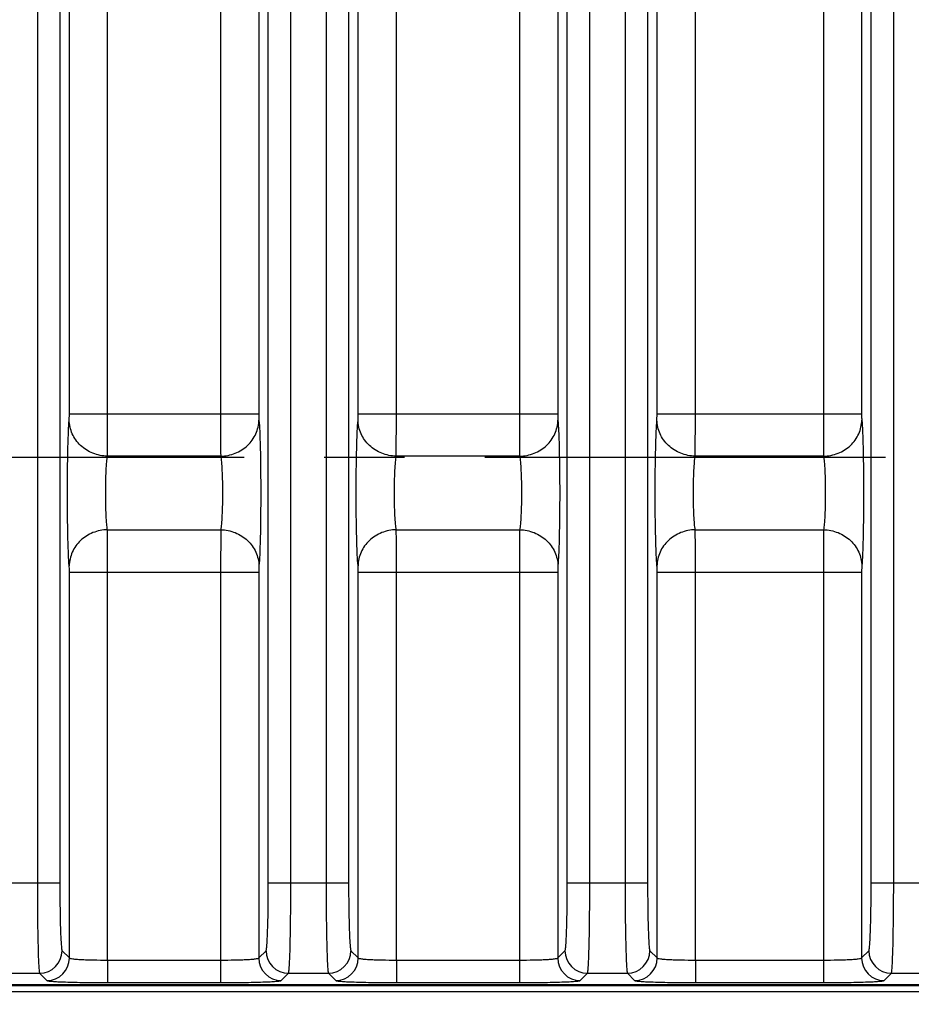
# Model space of a CAD drawing. Header units: inches. Extents: x 0 to 34, y 0 to 22.
# Tile 113 of 179: x 21.7 to 23.3, y 3 to 4.8. Entities that reach past the tile are written whole.
import ezdxf

# ---------------------------------------------------------------- set-up
doc = ezdxf.new("R2010")
doc.units = ezdxf.units.IN
doc.header["$LTSCALE"] = 1.87
doc.header["$MEASUREMENT"] = 0
doc.linetypes.add('CENTER', pattern=[0.6, 0.375, -0.075, 0.075, -0.075])
doc.layers.get('0').update_dxf_attribs({"linetype": 'CONTINUOUS'})
doc.layers.add('02___PRT_ALL_AXES', color=7, linetype='CONTINUOUS')
doc.layers.add('DIMENSIONS', color=7, linetype='CONTINUOUS')
doc.styles.get("Standard").update_dxf_attribs({"font": 'txt', "width": 0.8})
doc.dimstyles.new('DIMSTYLE_1', dxfattribs={"dimtxt": 0.125, "dimasz": 0.18, "dimexe": 0.125, "dimexo": 0.0625, "dimgap": 0.0625, "dimtad": 0, "dimtih": 1, "dimtoh": 1, "dimzin": 4, "dimdsep": 46, "dimtxsty": 'STANDARD', "dimblk": '_FILLED', "dimblk1": '_FILLED', "dimblk2": '_FILLED', "dimcen": 0.09, "dimadec": 0, "dimazin": 0, "dimtp": 0.001, "dimtm": 0.001, "dimtfac": 1, "dimtofl": 0, "dimtmove": 0, "dimatfit": 3, "dimldrblk": '_FILLED', "dimfxl": 1, "dimtolj": 1, "dimtzin": 4, "dimarcsym": 0})
doc.dimstyles.new('DIMSTYLE_2', dxfattribs={"dimtxt": 0.125, "dimasz": 0.18, "dimexe": 0.125, "dimexo": 0.0625, "dimgap": 0.0625, "dimtad": 0, "dimtih": 1, "dimtoh": 1, "dimzin": 4, "dimdsep": 46, "dimtxsty": 'STANDARD', "dimblk": '_FILLED', "dimblk1": '_FILLED', "dimblk2": '_FILLED', "dimcen": 0.09, "dimadec": 0, "dimazin": 0, "dimtp": 0.01, "dimtm": 0.01, "dimtfac": 1, "dimtofl": 0, "dimtmove": 0, "dimatfit": 3, "dimldrblk": '_FILLED', "dimfxl": 1, "dimtolj": 1, "dimtzin": 4, "dimarcsym": 0})

# ---------------------------------------------------------------- blocks, each defined once
blk = doc.blocks.new('_FILLED')
at = {"color": 0, "linetype": 'BYBLOCK'}
blk.add_solid([(0, 0), (-1, 0.1736), (-1, -0.1736)], dxfattribs=at)
blk = doc.blocks.new('*D16')
at = {"layer": 'DIMENSIONS', "color": 2, "linetype": 'CONTINUOUS'}
for p, q in [((11.5917, 3.1814), (11.5917, 1.4292)), ((24.4758, 3.0917), (24.4758, 1.4292)), ((11.5917, 1.5542), (17.3088, 1.5542)), ((24.4758, 1.5542), (18.7588, 1.5542))]:
    blk.add_line(p, q, dxfattribs=at)
at = {"layer": 'DIMENSIONS', "color": 2, "linetype": 'CONTINUOUS', "xscale": 0.18, "yscale": 0.18, "zscale": 0.18, "rotation": 180}
blk.add_blockref('_FILLED', (11.5917, 1.5542), dxfattribs=at)
at = {"layer": 'DIMENSIONS', "color": 2, "linetype": 'CONTINUOUS', "xscale": 0.18, "yscale": 0.18, "zscale": 0.18}
blk.add_blockref('_FILLED', (24.4758, 1.5542), dxfattribs=at)
at = {"layer": 'DIMENSIONS', "color": 2, "linetype": 'CONTINUOUS', "insert": (18.0338, 1.6167), "char_height": 0.125, "width": 1.325, "attachment_point": 2, "line_spacing_factor": 0.9}
blk.add_mtext('12.88{\\Ftxt.shx;\\W1.000000;\\H0.125000; }[327.3]', dxfattribs=at)
blk = doc.blocks.new('*D17')
at = {"layer": 'DIMENSIONS', "color": 2, "linetype": 'CONTINUOUS'}
for p, q in [((11.5297, 4.5652), (11.5297, 0.6792)), ((24.4758, 3.0917), (24.4758, 0.6792)), ((11.5297, 0.8042), (17.2778, 0.8042)), ((24.4758, 0.8042), (18.7278, 0.8042))]:
    blk.add_line(p, q, dxfattribs=at)
at = {"layer": 'DIMENSIONS', "color": 2, "linetype": 'CONTINUOUS', "xscale": 0.18, "yscale": 0.18, "zscale": 0.18, "rotation": 180}
blk.add_blockref('_FILLED', (11.5297, 0.8042), dxfattribs=at)
at = {"layer": 'DIMENSIONS', "color": 2, "linetype": 'CONTINUOUS', "xscale": 0.18, "yscale": 0.18, "zscale": 0.18}
blk.add_blockref('_FILLED', (24.4758, 0.8042), dxfattribs=at)
at = {"layer": 'DIMENSIONS', "color": 2, "linetype": 'CONTINUOUS', "insert": (18.0028, 0.8667), "char_height": 0.125, "width": 1.325, "attachment_point": 2, "line_spacing_factor": 0.9}
blk.add_mtext('12.95{\\Ftxt.shx;\\W1.000000;\\H0.125000; }[328.8]', dxfattribs=at)
blk = doc.blocks.new('*D18')
at = {"layer": 'DIMENSIONS', "color": 6, "linetype": 'CONTINUOUS'}
for p, q in [((19.1654, 3.6359), (19.1654, 2.1792)), ((23.8898, 3.6359), (23.8898, 2.1792)), ((19.1654, 2.3042), (20.9526, 2.3042)), ((23.8898, 2.3042), (22.1026, 2.3042))]:
    blk.add_line(p, q, dxfattribs=at)
at = {"layer": 'DIMENSIONS', "color": 6, "linetype": 'CONTINUOUS', "xscale": 0.18, "yscale": 0.18, "zscale": 0.18, "rotation": 180}
blk.add_blockref('_FILLED', (19.1654, 2.3042), dxfattribs=at)
at = {"layer": 'DIMENSIONS', "color": 6, "linetype": 'CONTINUOUS', "xscale": 0.18, "yscale": 0.18, "zscale": 0.18}
blk.add_blockref('_FILLED', (23.8898, 2.3042), dxfattribs=at)
at = {"layer": 'DIMENSIONS', "color": 6, "linetype": 'CONTINUOUS', "insert": (21.5276, 2.3667), "char_height": 0.125, "width": 1.025, "attachment_point": 2, "line_spacing_factor": 0.9}
blk.add_mtext('4.72{\\Ftxt.shx;\\W1.000000;\\H0.125000; }[120]', dxfattribs=at)
blk = doc.blocks.new('*D29')
at = {"layer": 'DIMENSIONS', "color": 2, "linetype": 'CONTINUOUS'}
for p, q in [((19.1654, 3.6359), (19.1654, 2.1792)), ((23.8898, 3.6359), (23.8898, 2.1792)), ((19.1654, 2.3042), (20.9526, 2.3042)), ((23.8898, 2.3042), (22.1026, 2.3042))]:
    blk.add_line(p, q, dxfattribs=at)
at = {"layer": 'DIMENSIONS', "color": 2, "linetype": 'CONTINUOUS', "xscale": 0.18, "yscale": 0.18, "zscale": 0.18, "rotation": 180}
blk.add_blockref('_FILLED', (19.1654, 2.3042), dxfattribs=at)
at = {"layer": 'DIMENSIONS', "color": 2, "linetype": 'CONTINUOUS', "xscale": 0.18, "yscale": 0.18, "zscale": 0.18}
blk.add_blockref('_FILLED', (23.8898, 2.3042), dxfattribs=at)
at = {"layer": 'DIMENSIONS', "color": 2, "linetype": 'CONTINUOUS', "insert": (21.5276, 2.3667), "char_height": 0.125, "width": 1.025, "attachment_point": 2, "line_spacing_factor": 0.9}
blk.add_mtext('4.72{\\Ftxt.shx;\\W1.000000;\\H0.125000; }[120]', dxfattribs=at)

msp = doc.modelspace()

# ---------------------------------------------------------------- linework, layer by layer
at = {"color": 7, "linetype": 'CONTINUOUS'}
for p, q in [((21.749, 6.3336), (21.749, 3.2438)), ((21.7883, 6.3336), (21.7883, 3.2438)), ((22.6759, 3.2438), (22.6759, 6.3336)), ((22.7153, 3.2438), (22.7153, 6.3336)), ((22.777, 6.3336), (22.777, 3.2438)), ((22.8164, 6.3336), (22.8164, 3.2438)), ((23.2074, 3.2438), (23.2074, 6.3336)), ((23.2468, 3.2438), (23.2468, 6.3336)), ((22.153, 3.2438), (22.153, 5.702)), ((22.1923, 3.2438), (22.1923, 5.702)), ((22.2541, 5.702), (22.2541, 3.2438)), ((22.2934, 5.702), (22.2934, 3.2438)), ((21.805, 4.0649), (21.805, 5.5125)), ((21.8719, 4.0649), (21.8719, 5.5125)), ((22.0694, 5.5125), (22.0694, 4.0649)), ((22.1363, 5.5125), (22.1363, 4.0649)), ((22.3102, 4.0649), (22.3102, 5.5125)), ((22.3771, 4.0649), (22.3771, 5.5125)), ((22.5923, 5.5125), (22.5923, 4.0649)), ((22.6592, 5.5125), (22.6592, 4.0649)), ((22.8331, 4.0649), (22.8331, 5.5125)), ((22.9, 4.0649), (22.9, 5.5125)), ((23.1238, 5.5125), (23.1238, 4.0649)), ((23.1907, 5.5125), (23.1907, 4.0649)), ((21.8048, 4.0538), (21.805, 4.0649)), ((21.805, 4.0649), (22.1363, 4.0649)), ((21.8717, 3.9906), (21.8719, 4.0649)), ((22.3099, 4.0538), (22.3102, 4.0649)), ((22.3102, 4.0649), (22.6592, 4.0649)), ((22.3768, 3.9906), (22.3771, 4.0649)), ((22.8328, 4.0538), (22.8331, 4.0649)), ((22.8331, 4.0649), (23.1907, 4.0649)), ((22.8997, 3.9906), (22.9, 4.0649)), ((22.0697, 3.9906), (21.8717, 3.9906)), ((22.5926, 3.9906), (22.3768, 3.9906)), ((23.1241, 3.9906), (22.8997, 3.9906)), ((21.8717, 3.8619), (22.0697, 3.8619)), ((22.0697, 3.8619), (22.0694, 3.7875)), ((22.3768, 3.8619), (22.5926, 3.8619)), ((22.5926, 3.8619), (22.5923, 3.7875)), ((22.8997, 3.8619), (23.1241, 3.8619)), ((23.1241, 3.8619), (23.1238, 3.7875)), ((22.1365, 3.7987), (22.1363, 3.7875)), ((22.6595, 3.7987), (22.6592, 3.7875)), ((23.191, 3.7987), (23.1907, 3.7875)), ((21.805, 3.7875), (22.1363, 3.7875)), ((21.805, 3.1131), (21.805, 3.7875)), ((21.8719, 3.1095), (21.8719, 3.7875)), ((22.0694, 3.7875), (22.0694, 3.1095)), ((22.1363, 3.7875), (22.1363, 3.1131)), ((22.3102, 3.7875), (22.6592, 3.7875)), ((22.3102, 3.1131), (22.3102, 3.7875)), ((22.3771, 3.1095), (22.3771, 3.7875)), ((22.5923, 3.7875), (22.5923, 3.1095)), ((22.6592, 3.7875), (22.6592, 3.1131)), ((22.8331, 3.7875), (23.1907, 3.7875)), ((22.8331, 3.1131), (22.8331, 3.7875)), ((22.9, 3.1095), (22.9, 3.7875)), ((23.1238, 3.7875), (23.1238, 3.1095)), ((23.1907, 3.7875), (23.1907, 3.1131)), ((21.7883, 3.2438), (21.6479, 3.2438)), ((22.2934, 3.2438), (22.153, 3.2438)), ((22.8164, 3.2438), (22.6759, 3.2438)), ((23.3479, 3.2438), (23.2074, 3.2438)), ((21.7923, 3.1258), (21.805, 3.1131)), ((22.1363, 3.1131), (22.149, 3.1258)), ((22.2974, 3.1258), (22.3102, 3.1131)), ((22.6592, 3.1131), (22.6719, 3.1258)), ((22.8203, 3.1258), (22.8331, 3.1131)), ((23.1907, 3.1131), (23.2034, 3.1258)), ((21.8719, 3.1095), (22.0694, 3.1095)), ((21.8719, 3.1095), (21.8719, 3.0701)), ((22.0694, 3.1095), (22.0694, 3.0701)), ((22.3771, 3.1095), (22.5923, 3.1095)), ((22.3771, 3.1095), (22.3771, 3.0701)), ((22.5923, 3.1095), (22.5923, 3.0701)), ((22.9, 3.1095), (23.1238, 3.1095)), ((22.9, 3.1095), (22.9, 3.0701)), ((23.1238, 3.1095), (23.1238, 3.0701)), ((21.6832, 3.0864), (21.753, 3.0864)), ((21.753, 3.0864), (21.7657, 3.0737)), ((22.1756, 3.0737), (22.1884, 3.0864)), ((22.1884, 3.0864), (22.2581, 3.0864)), ((22.2581, 3.0864), (22.2708, 3.0737)), ((22.6985, 3.0737), (22.7113, 3.0864)), ((22.7113, 3.0864), (22.781, 3.0864)), ((22.781, 3.0864), (22.7937, 3.0737)), ((23.23, 3.0737), (23.2428, 3.0864)), ((23.2428, 3.0864), (23.3125, 3.0864)), ((12.6877, 3.0666), (24.3657, 3.0666)), ((15.5528, 3.065), (24.365, 3.065)), ((21.8719, 3.0701), (22.0694, 3.0701)), ((22.3771, 3.0701), (22.5923, 3.0701)), ((22.9, 3.0701), (23.1238, 3.0701)), ((24.3758, 3.0542), (15.553, 3.0542))]:
    msp.add_line(p, q, dxfattribs=at)
for centre, start, end in [((21.7529, 3.1259), 270.0842, 359.9158), ((22.1884, 3.1259), 180.0842, 269.9158), ((22.258, 3.1259), 270.0842, 359.9158), ((22.7113, 3.1259), 180.0842, 269.9158), ((22.7809, 3.1259), 270.0842, 359.9158), ((23.2428, 3.1259), 180.0842, 269.9158), ((21.7656, 3.1131), 270.0842, 359.9158), ((22.1757, 3.1131), 180.0842, 269.9158), ((22.2708, 3.1131), 270.0842, 359.9158), ((22.6986, 3.1131), 180.0842, 269.9158), ((22.7937, 3.1131), 270.0842, 359.9158), ((23.2301, 3.1131), 180.0842, 269.9158)]:
    msp.add_arc(centre, 0.0394, start, end, dxfattribs=at)
for points, knots in [([(22.0694, 4.0649), (22.0694, 4.057), (22.0694, 4.0322), (22.0694, 4.0074), (22.0697, 3.9906)], [0, 0, 0, 0, 0.321754, 1, 1, 1, 1]), ([(22.1363, 4.0649), (22.1363, 4.0637), (22.1363, 4.06), (22.1363, 4.0563), (22.1365, 4.0538)], [0, 0, 0, 0, 0.321679, 1, 1, 1, 1]), ([(22.5923, 4.0649), (22.5923, 4.057), (22.5923, 4.0322), (22.5923, 4.0074), (22.5926, 3.9906)], [0, 0, 0, 0, 0.321754, 1, 1, 1, 1]), ([(22.6592, 4.0649), (22.6592, 4.0637), (22.6592, 4.06), (22.6592, 4.0563), (22.6595, 4.0538)], [0, 0, 0, 0, 0.321679, 1, 1, 1, 1]), ([(23.1238, 4.0649), (23.1238, 4.057), (23.1238, 4.0322), (23.1238, 4.0074), (23.1241, 3.9906)], [0, 0, 0, 0, 0.321754, 1, 1, 1, 1]), ([(23.1907, 4.0649), (23.1907, 4.0637), (23.1907, 4.06), (23.1907, 4.0563), (23.191, 4.0538)], [0, 0, 0, 0, 0.321679, 1, 1, 1, 1]), ([(21.8048, 3.7987), (21.8041, 3.8052), (21.8033, 3.8216), (21.8019, 3.8642), (21.8014, 3.9262), (21.8019, 3.9883), (21.8033, 4.0308), (21.8041, 4.0473), (21.8048, 4.0538)], [0, 0, 0, 0, 0.076842, 0.193551, 0.5, 0.806448, 0.923156, 1, 1, 1, 1]), ([(21.8717, 3.9906), (21.863, 3.9907), (21.8457, 3.9941), (21.8236, 4.0081), (21.8086, 4.0289), (21.8049, 4.0456), (21.8048, 4.0538)], [0, 0, 0, 0, 0.256111, 0.509215, 0.756946, 1, 1, 1, 1]), ([(22.0697, 3.9906), (22.0783, 3.9907), (22.0956, 3.9941), (22.1177, 4.008), (22.1327, 4.0289), (22.1364, 4.0456), (22.1365, 4.0538)], [0, 0, 0, 0, 0.256111, 0.509215, 0.756946, 1, 1, 1, 1]), ([(22.1365, 4.0538), (22.1372, 4.0473), (22.1381, 4.0308), (22.1394, 3.9883), (22.1399, 3.9262), (22.1394, 3.8642), (22.1381, 3.8216), (22.1372, 3.8052), (22.1365, 3.7987)], [0, 0, 0, 0, 0.076843, 0.193553, 0.5, 0.806449, 0.923157, 1, 1, 1, 1]), ([(22.3099, 3.7987), (22.3092, 3.8052), (22.3084, 3.8216), (22.307, 3.8642), (22.3065, 3.9262), (22.307, 3.9883), (22.3084, 4.0308), (22.3092, 4.0473), (22.3099, 4.0538)], [0, 0, 0, 0, 0.076842, 0.193551, 0.5, 0.806448, 0.923156, 1, 1, 1, 1]), ([(22.3768, 3.9906), (22.3681, 3.9907), (22.3508, 3.9941), (22.3288, 4.0081), (22.3137, 4.0289), (22.31, 4.0456), (22.3099, 4.0538)], [0, 0, 0, 0, 0.256111, 0.509215, 0.756946, 1, 1, 1, 1]), ([(22.5926, 3.9906), (22.6012, 3.9907), (22.6185, 3.9941), (22.6406, 4.008), (22.6556, 4.0289), (22.6594, 4.0456), (22.6595, 4.0538)], [0, 0, 0, 0, 0.256111, 0.509215, 0.756946, 1, 1, 1, 1]), ([(22.6595, 4.0538), (22.6601, 4.0473), (22.661, 4.0308), (22.6623, 3.9883), (22.6628, 3.9262), (22.6623, 3.8642), (22.661, 3.8216), (22.6601, 3.8052), (22.6595, 3.7987)], [0, 0, 0, 0, 0.076843, 0.193553, 0.5, 0.806449, 0.923157, 1, 1, 1, 1]), ([(22.8328, 3.7987), (22.8322, 3.8052), (22.8313, 3.8216), (22.8299, 3.8642), (22.8294, 3.9262), (22.8299, 3.9883), (22.8313, 4.0308), (22.8322, 4.0473), (22.8328, 4.0538)], [0, 0, 0, 0, 0.076842, 0.193551, 0.5, 0.806448, 0.923156, 1, 1, 1, 1]), ([(22.8997, 3.9906), (22.8911, 3.9907), (22.8738, 3.9941), (22.8517, 4.0081), (22.8366, 4.0289), (22.8329, 4.0456), (22.8328, 4.0538)], [0, 0, 0, 0, 0.256111, 0.509215, 0.756946, 1, 1, 1, 1]), ([(23.1241, 3.9906), (23.1327, 3.9907), (23.15, 3.9941), (23.1721, 4.008), (23.1871, 4.0289), (23.1909, 4.0456), (23.191, 4.0538)], [0, 0, 0, 0, 0.256111, 0.509215, 0.756946, 1, 1, 1, 1]), ([(23.191, 4.0538), (23.1916, 4.0473), (23.1925, 4.0308), (23.1938, 3.9883), (23.1943, 3.9262), (23.1938, 3.8642), (23.1925, 3.8216), (23.1916, 3.8052), (23.191, 3.7987)], [0, 0, 0, 0, 0.076843, 0.193553, 0.5, 0.806449, 0.923157, 1, 1, 1, 1]), ([(21.8717, 3.8619), (21.871, 3.8651), (21.8702, 3.8734), (21.8688, 3.8949), (21.8683, 3.9262), (21.8688, 3.9576), (21.8702, 3.9791), (21.871, 3.9874), (21.8717, 3.9906)], [0, 0, 0, 0, 0.077139, 0.193817, 0.499992, 0.806172, 0.922853, 1, 1, 1, 1]), ([(22.0697, 3.9906), (22.0703, 3.9874), (22.0712, 3.9791), (22.0725, 3.9576), (22.073, 3.9262), (22.0725, 3.8949), (22.0712, 3.8734), (22.0703, 3.8651), (22.0697, 3.8619)], [0, 0, 0, 0, 0.077148, 0.193831, 0.500012, 0.806186, 0.922862, 1, 1, 1, 1]), ([(22.3768, 3.8619), (22.3761, 3.8651), (22.3753, 3.8734), (22.3739, 3.8949), (22.3734, 3.9262), (22.3739, 3.9576), (22.3753, 3.9791), (22.3761, 3.9874), (22.3768, 3.9906)], [0, 0, 0, 0, 0.077139, 0.193817, 0.499992, 0.806172, 0.922853, 1, 1, 1, 1]), ([(22.5926, 3.9906), (22.5932, 3.9874), (22.5941, 3.9791), (22.5955, 3.9576), (22.596, 3.9262), (22.5955, 3.8949), (22.5941, 3.8734), (22.5932, 3.8651), (22.5926, 3.8619)], [0, 0, 0, 0, 0.077148, 0.193831, 0.500012, 0.806186, 0.922862, 1, 1, 1, 1]), ([(22.8997, 3.8619), (22.8991, 3.8651), (22.8982, 3.8734), (22.8968, 3.8949), (22.8963, 3.9262), (22.8968, 3.9576), (22.8982, 3.9791), (22.8991, 3.9874), (22.8997, 3.9906)], [0, 0, 0, 0, 0.077139, 0.193817, 0.499992, 0.806172, 0.922853, 1, 1, 1, 1]), ([(23.1241, 3.9906), (23.1247, 3.9874), (23.1256, 3.9791), (23.127, 3.9576), (23.1274, 3.9262), (23.127, 3.8949), (23.1256, 3.8734), (23.1247, 3.8651), (23.1241, 3.8619)], [0, 0, 0, 0, 0.077148, 0.193831, 0.500012, 0.806186, 0.922862, 1, 1, 1, 1]), ([(21.8717, 3.8619), (21.863, 3.8618), (21.8457, 3.8584), (21.8236, 3.8444), (21.8086, 3.8236), (21.8049, 3.8069), (21.8048, 3.7987)], [0, 0, 0, 0, 0.256111, 0.509215, 0.756946, 1, 1, 1, 1]), ([(21.8719, 3.7875), (21.8719, 3.7955), (21.8719, 3.8203), (21.8719, 3.8451), (21.8717, 3.8619)], [0, 0, 0, 0, 0.321747, 1, 1, 1, 1]), ([(22.0697, 3.8619), (22.0783, 3.8618), (22.0956, 3.8584), (22.1177, 3.8444), (22.1327, 3.8236), (22.1364, 3.8069), (22.1365, 3.7987)], [0, 0, 0, 0, 0.256111, 0.509215, 0.756946, 1, 1, 1, 1]), ([(22.3768, 3.8619), (22.3681, 3.8618), (22.3508, 3.8584), (22.3288, 3.8444), (22.3137, 3.8236), (22.31, 3.8069), (22.3099, 3.7987)], [0, 0, 0, 0, 0.256111, 0.509215, 0.756946, 1, 1, 1, 1]), ([(22.3771, 3.7875), (22.3771, 3.7955), (22.377, 3.8203), (22.377, 3.8451), (22.3768, 3.8619)], [0, 0, 0, 0, 0.321747, 1, 1, 1, 1]), ([(22.5926, 3.8619), (22.6012, 3.8618), (22.6185, 3.8584), (22.6406, 3.8444), (22.6556, 3.8236), (22.6594, 3.8069), (22.6595, 3.7987)], [0, 0, 0, 0, 0.256111, 0.509215, 0.756946, 1, 1, 1, 1]), ([(22.8997, 3.8619), (22.8911, 3.8618), (22.8738, 3.8584), (22.8517, 3.8444), (22.8366, 3.8236), (22.8329, 3.8069), (22.8328, 3.7987)], [0, 0, 0, 0, 0.256111, 0.509215, 0.756946, 1, 1, 1, 1]), ([(22.9, 3.7875), (22.9, 3.7955), (22.8999, 3.8203), (22.9, 3.8451), (22.8997, 3.8619)], [0, 0, 0, 0, 0.321747, 1, 1, 1, 1]), ([(23.1241, 3.8619), (23.1327, 3.8618), (23.15, 3.8584), (23.1721, 3.8444), (23.1871, 3.8236), (23.1909, 3.8069), (23.191, 3.7987)], [0, 0, 0, 0, 0.256111, 0.509215, 0.756946, 1, 1, 1, 1]), ([(21.805, 3.7875), (21.805, 3.7887), (21.805, 3.7924), (21.805, 3.7962), (21.8048, 3.7987)], [0, 0, 0, 0, 0.321679, 1, 1, 1, 1]), ([(22.3102, 3.7875), (22.3102, 3.7887), (22.3101, 3.7924), (22.3101, 3.7962), (22.3099, 3.7987)], [0, 0, 0, 0, 0.321679, 1, 1, 1, 1]), ([(22.8331, 3.7875), (22.8331, 3.7887), (22.8331, 3.7924), (22.8331, 3.7962), (22.8328, 3.7987)], [0, 0, 0, 0, 0.321679, 1, 1, 1, 1]), ([(21.749, 3.2438), (21.749, 3.2242), (21.7491, 3.1956), (21.7496, 3.1591), (21.7501, 3.1358), (21.7506, 3.1164), (21.7512, 3.1031), (21.7518, 3.095), (21.7521, 3.0908), (21.7525, 3.0882), (21.7527, 3.0868), (21.753, 3.0864)], [0, 0, 0, 0, 0.374574, 0.544541, 0.694494, 0.819013, 0.913444, 0.948291, 0.974421, 0.99167, 1, 1, 1, 1]), ([(21.7883, 3.2438), (21.7883, 3.2291), (21.7885, 3.2076), (21.7889, 3.1803), (21.7894, 3.1628), (21.79, 3.1483), (21.7906, 3.1383), (21.7911, 3.1322), (21.7914, 3.1291), (21.7918, 3.1271), (21.7921, 3.126), (21.7923, 3.1258)], [0, 0, 0, 0, 0.374326, 0.544184, 0.694048, 0.818512, 0.912947, 0.947829, 0.974027, 0.991398, 1, 1, 1, 1]), ([(22.149, 3.1258), (22.1493, 3.126), (22.1495, 3.1271), (22.1499, 3.1291), (22.1502, 3.1322), (22.1508, 3.1383), (22.1513, 3.1483), (22.1519, 3.1628), (22.1524, 3.1803), (22.1529, 3.2076), (22.153, 3.2291), (22.153, 3.2438)], [0, 0, 0, 0, 0.008602, 0.025973, 0.052171, 0.087053, 0.181488, 0.305952, 0.455816, 0.625674, 1, 1, 1, 1]), ([(22.1884, 3.0864), (22.1886, 3.0868), (22.1888, 3.0882), (22.1892, 3.0908), (22.1896, 3.095), (22.1901, 3.1031), (22.1907, 3.1164), (22.1913, 3.1358), (22.1917, 3.1591), (22.1922, 3.1956), (22.1923, 3.2242), (22.1923, 3.2438)], [0, 0, 0, 0, 0.00833, 0.025579, 0.051709, 0.086556, 0.180987, 0.305506, 0.455459, 0.625426, 1, 1, 1, 1]), ([(22.2541, 3.2438), (22.2541, 3.2242), (22.2542, 3.1956), (22.2547, 3.1591), (22.2552, 3.1358), (22.2558, 3.1164), (22.2563, 3.1031), (22.2569, 3.095), (22.2572, 3.0908), (22.2576, 3.0882), (22.2578, 3.0868), (22.2581, 3.0864)], [0, 0, 0, 0, 0.374574, 0.544541, 0.694494, 0.819013, 0.913444, 0.948291, 0.974421, 0.99167, 1, 1, 1, 1]), ([(22.2934, 3.2438), (22.2934, 3.2291), (22.2936, 3.2076), (22.2941, 3.1803), (22.2945, 3.1628), (22.2951, 3.1483), (22.2957, 3.1383), (22.2962, 3.1322), (22.2966, 3.1291), (22.2969, 3.1271), (22.2972, 3.126), (22.2974, 3.1258)], [0, 0, 0, 0, 0.374326, 0.544184, 0.694048, 0.818512, 0.912947, 0.947829, 0.974027, 0.991398, 1, 1, 1, 1]), ([(22.6719, 3.1258), (22.6722, 3.126), (22.6724, 3.1271), (22.6728, 3.1291), (22.6732, 3.1322), (22.6737, 3.1383), (22.6743, 3.1483), (22.6748, 3.1628), (22.6753, 3.1803), (22.6758, 3.2076), (22.6759, 3.2291), (22.6759, 3.2438)], [0, 0, 0, 0, 0.008602, 0.025973, 0.052171, 0.087053, 0.181488, 0.305952, 0.455816, 0.625674, 1, 1, 1, 1]), ([(22.7113, 3.0864), (22.7115, 3.0868), (22.7117, 3.0882), (22.7122, 3.0908), (22.7125, 3.095), (22.713, 3.1031), (22.7136, 3.1164), (22.7142, 3.1358), (22.7146, 3.1591), (22.7151, 3.1956), (22.7153, 3.2242), (22.7153, 3.2438)], [0, 0, 0, 0, 0.00833, 0.025579, 0.051709, 0.086556, 0.180987, 0.305506, 0.455459, 0.625426, 1, 1, 1, 1]), ([(22.777, 3.2438), (22.777, 3.2242), (22.7772, 3.1956), (22.7776, 3.1591), (22.7781, 3.1358), (22.7787, 3.1164), (22.7792, 3.1031), (22.7798, 3.095), (22.7801, 3.0908), (22.7805, 3.0882), (22.7807, 3.0868), (22.781, 3.0864)], [0, 0, 0, 0, 0.374574, 0.544541, 0.694494, 0.819013, 0.913444, 0.948291, 0.974421, 0.99167, 1, 1, 1, 1]), ([(22.8164, 3.2438), (22.8164, 3.2291), (22.8165, 3.2076), (22.817, 3.1803), (22.8175, 3.1628), (22.818, 3.1483), (22.8186, 3.1383), (22.8191, 3.1322), (22.8195, 3.1291), (22.8199, 3.1271), (22.8201, 3.126), (22.8203, 3.1258)], [0, 0, 0, 0, 0.374326, 0.544184, 0.694048, 0.818512, 0.912947, 0.947829, 0.974027, 0.991398, 1, 1, 1, 1]), ([(23.2034, 3.1258), (23.2037, 3.126), (23.2039, 3.1271), (23.2043, 3.1291), (23.2046, 3.1322), (23.2052, 3.1383), (23.2057, 3.1483), (23.2063, 3.1628), (23.2068, 3.1803), (23.2073, 3.2076), (23.2074, 3.2291), (23.2074, 3.2438)], [0, 0, 0, 0, 0.008602, 0.025973, 0.052171, 0.087053, 0.181488, 0.305952, 0.455816, 0.625674, 1, 1, 1, 1]), ([(23.2428, 3.0864), (23.243, 3.0868), (23.2432, 3.0882), (23.2437, 3.0908), (23.244, 3.095), (23.2445, 3.1031), (23.2451, 3.1164), (23.2457, 3.1358), (23.2461, 3.1591), (23.2466, 3.1956), (23.2468, 3.2242), (23.2468, 3.2438)], [0, 0, 0, 0, 0.00833, 0.025579, 0.051709, 0.086556, 0.180987, 0.305506, 0.455459, 0.625426, 1, 1, 1, 1]), ([(21.805, 3.1131), (21.8054, 3.1125), (21.8077, 3.1122), (21.8114, 3.1115), (21.8178, 3.111), (21.826, 3.1104), (21.8359, 3.11), (21.8514, 3.1096), (21.8636, 3.1095), (21.8719, 3.1095)], [0, 0, 0, 0, 0.027055, 0.088463, 0.182905, 0.307206, 0.456809, 0.62635, 1, 1, 1, 1]), ([(22.0694, 3.1095), (22.0777, 3.1095), (22.0899, 3.1096), (22.1054, 3.11), (22.1153, 3.1104), (22.1235, 3.111), (22.1299, 3.1115), (22.1337, 3.1122), (22.1359, 3.1125), (22.1363, 3.1131)], [0, 0, 0, 0, 0.373652, 0.543197, 0.692801, 0.817102, 0.911543, 0.972946, 1, 1, 1, 1]), ([(22.3102, 3.1131), (22.3105, 3.1125), (22.3128, 3.1122), (22.3165, 3.1115), (22.3229, 3.111), (22.3311, 3.1104), (22.341, 3.11), (22.3565, 3.1096), (22.3687, 3.1095), (22.3771, 3.1095)], [0, 0, 0, 0, 0.027055, 0.088463, 0.182905, 0.307206, 0.456809, 0.62635, 1, 1, 1, 1]), ([(22.5923, 3.1095), (22.6007, 3.1095), (22.6128, 3.1096), (22.6283, 3.11), (22.6383, 3.1104), (22.6464, 3.111), (22.6528, 3.1115), (22.6566, 3.1122), (22.6589, 3.1125), (22.6592, 3.1131)], [0, 0, 0, 0, 0.373652, 0.543197, 0.692801, 0.817102, 0.911543, 0.972946, 1, 1, 1, 1]), ([(22.8331, 3.1131), (22.8334, 3.1125), (22.8357, 3.1122), (22.8395, 3.1115), (22.8459, 3.111), (22.854, 3.1104), (22.864, 3.11), (22.8795, 3.1096), (22.8916, 3.1095), (22.9, 3.1095)], [0, 0, 0, 0, 0.027055, 0.088463, 0.182905, 0.307206, 0.456809, 0.62635, 1, 1, 1, 1]), ([(23.1238, 3.1095), (23.1322, 3.1095), (23.1443, 3.1096), (23.1598, 3.11), (23.1698, 3.1104), (23.1779, 3.111), (23.1843, 3.1115), (23.1881, 3.1122), (23.1904, 3.1125), (23.1907, 3.1131)], [0, 0, 0, 0, 0.373652, 0.543197, 0.692801, 0.817102, 0.911543, 0.972946, 1, 1, 1, 1]), ([(21.7657, 3.0737), (21.7659, 3.0735), (21.7669, 3.0733), (21.7698, 3.0727), (21.776, 3.0722), (21.7859, 3.0716), (21.799, 3.0711), (21.8147, 3.0707), (21.8394, 3.0702), (21.8587, 3.0701), (21.8719, 3.0701)], [0, 0, 0, 0, 0.0086, 0.025971, 0.087041, 0.181466, 0.305925, 0.455789, 0.62565, 1, 1, 1, 1]), ([(22.0694, 3.0701), (22.0827, 3.0701), (22.102, 3.0702), (22.1266, 3.0707), (22.1423, 3.0711), (22.1554, 3.0716), (22.1653, 3.0722), (22.1715, 3.0727), (22.1744, 3.0733), (22.1754, 3.0735), (22.1756, 3.0737)], [0, 0, 0, 0, 0.374347, 0.54421, 0.694075, 0.818534, 0.912958, 0.974027, 0.991399, 1, 1, 1, 1]), ([(22.2708, 3.0737), (22.271, 3.0735), (22.272, 3.0733), (22.275, 3.0727), (22.2812, 3.0722), (22.291, 3.0716), (22.3041, 3.0711), (22.3199, 3.0707), (22.3445, 3.0702), (22.3638, 3.0701), (22.3771, 3.0701)], [0, 0, 0, 0, 0.0086, 0.025971, 0.087041, 0.181466, 0.305925, 0.455789, 0.62565, 1, 1, 1, 1]), ([(22.5923, 3.0701), (22.6056, 3.0701), (22.6249, 3.0702), (22.6495, 3.0707), (22.6653, 3.0711), (22.6783, 3.0716), (22.6882, 3.0722), (22.6944, 3.0727), (22.6974, 3.0733), (22.6983, 3.0735), (22.6985, 3.0737)], [0, 0, 0, 0, 0.374347, 0.54421, 0.694075, 0.818534, 0.912958, 0.974027, 0.991399, 1, 1, 1, 1]), ([(22.7937, 3.0737), (22.794, 3.0735), (22.7949, 3.0733), (22.7979, 3.0727), (22.8041, 3.0722), (22.8139, 3.0716), (22.827, 3.0711), (22.8428, 3.0707), (22.8674, 3.0702), (22.8867, 3.0701), (22.9, 3.0701)], [0, 0, 0, 0, 0.0086, 0.025971, 0.087041, 0.181466, 0.305925, 0.455789, 0.62565, 1, 1, 1, 1]), ([(23.1238, 3.0701), (23.1371, 3.0701), (23.1564, 3.0702), (23.181, 3.0707), (23.1967, 3.0711), (23.2098, 3.0716), (23.2197, 3.0722), (23.2259, 3.0727), (23.2289, 3.0733), (23.2298, 3.0735), (23.23, 3.0737)], [0, 0, 0, 0, 0.374347, 0.54421, 0.694075, 0.818534, 0.912958, 0.974027, 0.991399, 1, 1, 1, 1])]:
    msp.add_open_spline(points, degree=3, knots=knots, dxfattribs=at)
at = {"layer": '02___PRT_ALL_AXES', "color": 7, "linetype": 'CENTER'}
msp.add_line((19.1654, 3.9887), (23.5995, 3.9887), dxfattribs=at)

# ---------------------------------------------------------------- dimensions: what is measured, and where the dimension line sits
at = {"layer": 'DIMENSIONS', "color": 2, "linetype": 'CONTINUOUS'}
dim = msp.add_linear_dim(base=(24.4758, 0.8042), p1=(11.5297, 4.6277), p2=(24.4758, 3.1542), dimstyle='DIMSTYLE_2', dxfattribs=at)
dim.commit()
dim.dimension.update_dxf_attribs({"geometry": '*D17', "text_midpoint": (18.0028, 0.8042), "dimtype": 160})
at = {"layer": 'DIMENSIONS', "color": 6, "linetype": 'CONTINUOUS'}
dim = msp.add_linear_dim(base=(19.1654, 2.3042), p1=(23.8898, 3.6984), p2=(19.1654, 3.6984), angle=180, dimstyle='DIMSTYLE_2', dxfattribs=at)
dim.commit()
dim.dimension.update_dxf_attribs({"geometry": '*D18', "text_midpoint": (21.5276, 2.3042), "dimtype": 160})
at = {"layer": 'DIMENSIONS', "color": 2, "linetype": 'CONTINUOUS'}
for base, p1, p2, dimstyle, picture, middle in [((19.1654, 2.3042), (23.8898, 3.6984), (19.1654, 3.6984), 'DIMSTYLE_1', '*D29', (21.5276, 2.3042)), ((11.5917, 1.5542), (24.4758, 3.1542), (11.5917, 3.2439), 'DIMSTYLE_2', '*D16', (18.0338, 1.5542))]:
    dim = msp.add_linear_dim(base=base, p1=p1, p2=p2, angle=180, dimstyle=dimstyle, dxfattribs=at)
    dim.commit()
    dim.dimension.update_dxf_attribs({"geometry": picture, "text_midpoint": middle, "dimtype": 160})

doc.saveas('drawing.dxf')
